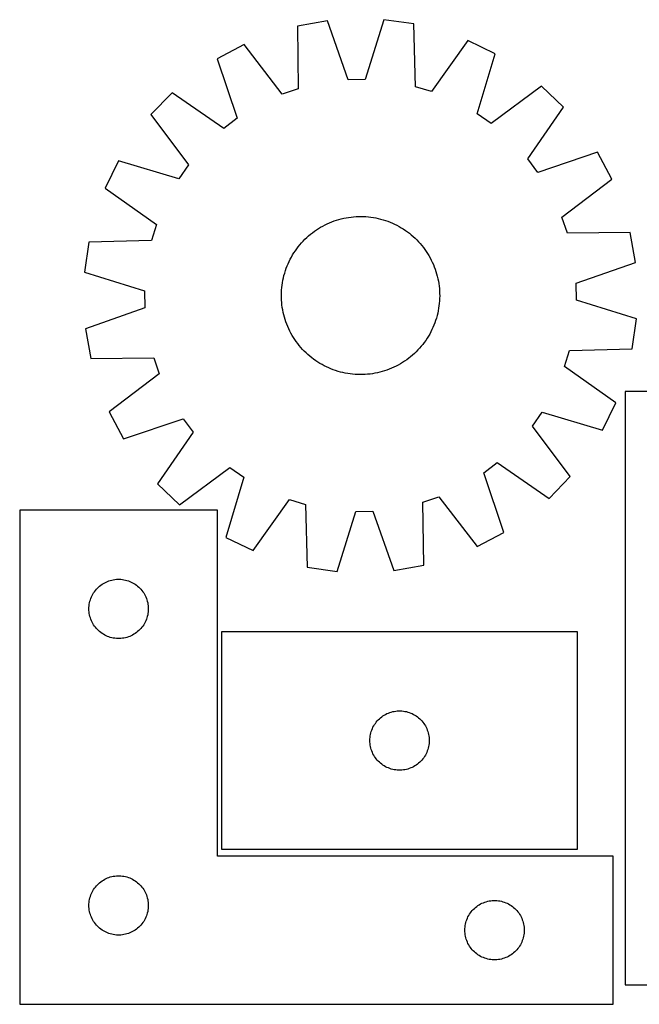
# Model space of a CAD drawing. Header units: millimetres. Extents: x 7 to 1493, y 7 to 505.
# Tile 4 of 6: x 748 to 1061, y 7 to 505. Entities that reach past the tile are written whole.
import ezdxf

# ---------------------------------------------------------------- set-up
doc = ezdxf.new("R2010")
doc.units = ezdxf.units.MM
doc.layers.add('CUT', color=7, linetype='CONTINUOUS', true_color=0x000000)

msp = doc.modelspace()

# ---------------------------------------------------------------- linework, layer by layer
at = {"layer": 'CUT'}
for p, q in [((903.771978, 504.228357), (888.621058, 501.548773)), ((914.294467, 474.257504), (903.771978, 504.228357)), ((932.306218, 504.741163), (922.867426, 474.411574)), ((947.543636, 502.607707), (932.306218, 504.741163)), ((888.621058, 501.548773), (889.016592, 469.786872)), ((948.289615, 470.852105), (947.543636, 502.607707)), ((974.839777, 494.27785), (956.490594, 468.349444)), ((988.672149, 487.540192), (974.839777, 494.27785)), ((861.641849, 492.243499), (848.060505, 485.013172)), ((880.910833, 466.991153), (861.641849, 492.243499)), ((848.060505, 485.013172), (858.251647, 454.928036)), ((979.568596, 457.108299), (988.672149, 487.540192)), ((922.867426, 474.411574), (914.294467, 474.257504)), ((889.016592, 469.786872), (880.910833, 466.991153)), ((956.490594, 468.349444), (948.289615, 470.852105)), ((1012.058254, 471.183056), (986.594826, 452.193886)), ((1023.13157, 460.500724), (1012.058254, 471.183056)), ((825.27724, 467.826297), (814.594908, 456.752981)), ((851.406537, 449.764332), (825.27724, 467.826297)), ((1005.069605, 434.371427), (1023.13157, 460.500724)), ((814.594908, 456.752981), (833.584079, 431.289553)), ((858.251647, 454.928036), (851.406537, 449.764332)), ((986.594826, 452.193886), (979.568596, 457.108299)), ((798.237772, 433.366876), (791.500114, 419.534504)), ((828.669665, 424.263323), (798.237772, 433.366876)), ((1010.23331, 427.526317), (1005.069605, 434.371427)), ((1040.318445, 437.717459), (1010.23331, 427.526317)), ((1047.548773, 424.136115), (1040.318445, 437.717459)), ((833.584079, 431.289553), (828.669665, 424.263323)), ((1022.296426, 404.867131), (1047.548773, 424.136115)), ((791.500114, 419.534504), (817.42852, 401.185321)), ((908.393873, 403.347135), (909.596956, 403.709899)), ((909.596956, 403.709899), (910.81084, 404.034695)), ((910.81084, 404.034695), (912.034327, 404.321202)), ((912.034327, 404.321202), (913.26621, 404.569136)), ((913.26621, 404.569136), (914.505273, 404.778254)), ((914.505273, 404.778254), (915.750293, 404.948349)), ((915.750293, 404.948349), (917.000041, 405.079252)), ((917.000041, 405.079252), (918.253285, 405.170836)), ((918.253285, 405.170836), (919.508787, 405.223009)), ((919.508787, 405.223009), (920.765308, 405.23572)), ((920.765308, 405.23572), (922.021608, 405.208956)), ((922.021608, 405.208956), (923.276448, 405.142745)), ((923.276448, 405.142745), (924.528589, 405.03715)), ((924.528589, 405.03715), (925.776795, 404.892277)), ((925.776795, 404.892277), (927.019834, 404.708269)), ((927.019834, 404.708269), (928.256481, 404.485306)), ((928.256481, 404.485306), (929.485514, 404.223609)), ((929.485514, 404.223609), (930.70572, 403.923437)), ((930.70572, 403.923437), (931.915895, 403.585085)), ((931.915895, 403.585085), (933.114846, 403.208888)), ((1025.092146, 396.761372), (1022.296426, 404.867131)), ((817.42852, 401.185321), (814.925859, 392.984342)), ((897.211544, 397.728), (898.243644, 398.444783)), ((898.243644, 398.444783), (899.297749, 399.128793)), ((899.297749, 399.128793), (900.372819, 399.779355)), ((900.372819, 399.779355), (901.467793, 400.395827)), ((901.467793, 400.395827), (902.581591, 400.977602)), ((902.581591, 400.977602), (903.713113, 401.524104)), ((903.713113, 401.524104), (904.861243, 402.034794)), ((904.861243, 402.034794), (906.024848, 402.509169)), ((906.024848, 402.509169), (907.202778, 402.94676)), ((907.202778, 402.94676), (908.393873, 403.347135)), ((933.114846, 403.208888), (934.301388, 402.795216)), ((934.301388, 402.795216), (935.474351, 402.344478)), ((935.474351, 402.344478), (936.632577, 401.857119)), ((936.632577, 401.857119), (937.774924, 401.333619)), ((937.774924, 401.333619), (938.900263, 400.774496)), ((938.900263, 400.774496), (940.007484, 400.180302)), ((940.007484, 400.180302), (941.095495, 399.551621)), ((941.095495, 399.551621), (942.163222, 398.889076)), ((942.163222, 398.889076), (943.209611, 398.193319)), ((891.536455, 392.780864), (892.415962, 393.678346)), ((892.415962, 393.678346), (893.323225, 394.54776)), ((893.323225, 394.54776), (894.257349, 395.388247)), ((894.257349, 395.388247), (895.217413, 396.198978)), ((895.217413, 396.198978), (896.202469, 396.979152)), ((896.202469, 396.979152), (897.211544, 397.728)), ((943.209611, 398.193319), (944.233629, 397.465038)), ((944.233629, 397.465038), (945.234266, 396.704951)), ((945.234266, 396.704951), (946.210535, 395.913809)), ((946.210535, 395.913809), (947.161471, 395.092391)), ((947.161471, 395.092391), (948.086137, 394.241509)), ((948.086137, 394.241509), (948.98362, 393.362002)), ((1056.854046, 397.156906), (1025.092146, 396.761372)), ((1059.53363, 382.005986), (1056.854046, 397.156906)), ((783.170257, 392.238363), (781.036801, 377.000945)), ((814.925859, 392.984342), (783.170257, 392.238363)), ((887.584645, 387.904338), (888.312926, 388.928356)), ((888.312926, 388.928356), (889.073013, 389.928993)), ((889.073013, 389.928993), (889.864156, 390.905262)), ((889.864156, 390.905262), (890.685573, 391.856198)), ((890.685573, 391.856198), (891.536455, 392.780864)), ((948.98362, 393.362002), (949.853033, 392.454739)), ((949.853033, 392.454739), (950.69352, 391.520615)), ((950.69352, 391.520615), (951.504251, 390.560551)), ((951.504251, 390.560551), (952.284425, 389.575495)), ((952.284425, 389.575495), (953.033273, 388.56642)), ((953.033273, 388.56642), (953.750056, 387.53432)), ((884.444345, 382.469651), (885.003468, 383.59499)), ((885.003468, 383.59499), (885.597663, 384.702211)), ((885.597663, 384.702211), (886.226343, 385.790222)), ((886.226343, 385.790222), (886.888888, 386.857949)), ((886.888888, 386.857949), (887.584645, 387.904338)), ((953.750056, 387.53432), (954.434066, 386.480215)), ((954.434066, 386.480215), (955.084628, 385.405145)), ((955.084628, 385.405145), (955.701101, 384.310171)), ((955.701101, 384.310171), (956.282875, 383.196373)), ((882.569077, 377.809573), (882.982748, 378.996115)), ((882.982748, 378.996115), (883.433486, 380.169078)), ((883.433486, 380.169078), (883.920845, 381.327304)), ((883.920845, 381.327304), (884.444345, 382.469651)), ((956.282875, 383.196373), (956.829377, 382.064851)), ((956.829377, 382.064851), (957.340067, 380.916721)), ((957.340067, 380.916721), (957.814442, 379.753117)), ((957.814442, 379.753117), (958.252033, 378.575186)), ((958.252033, 378.575186), (958.652408, 377.384091)), ((1029.562778, 371.483497), (1059.53363, 382.005986)), ((781.036801, 377.000945), (811.36639, 367.562153)), ((881.292658, 372.951208), (881.554355, 374.18024)), ((881.554355, 374.18024), (881.854527, 375.400447)), ((881.854527, 375.400447), (882.192879, 376.610622)), ((882.192879, 376.610622), (882.569077, 377.809573)), ((958.652408, 377.384091), (959.015173, 376.181008)), ((959.015173, 376.181008), (959.339968, 374.967124)), ((959.339968, 374.967124), (959.626475, 373.743637)), ((959.626475, 373.743637), (959.874409, 372.511754)), ((880.635219, 367.971174), (880.740814, 369.223315)), ((880.740814, 369.223315), (880.885687, 370.471521)), ((880.885687, 370.471521), (881.069695, 371.714561)), ((881.069695, 371.714561), (881.292658, 372.951208)), ((959.874409, 372.511754), (960.083527, 371.272691)), ((960.083527, 371.272691), (960.253622, 370.027671)), ((960.253622, 370.027671), (960.384526, 368.777923)), ((960.384526, 368.777923), (960.476109, 367.524679)), ((1029.716848, 362.910538), (1029.562778, 371.483497)), ((811.36639, 367.562153), (811.52046, 358.989194)), ((880.542244, 365.460034), (880.569008, 366.716335)), ((880.554955, 364.203513), (880.542244, 365.460034)), ((880.607128, 362.948011), (880.554955, 364.203513)), ((880.569008, 366.716335), (880.635219, 367.971174)), ((960.51423, 363.756356), (960.448018, 362.501516)), ((960.476109, 367.524679), (960.528282, 366.269178)), ((960.540993, 365.012656), (960.51423, 363.756356)), ((960.528282, 366.269178), (960.540993, 365.012656)), ((811.52046, 358.989194), (781.549608, 348.466705)), ((880.698712, 361.694768), (880.607128, 362.948011)), ((880.829615, 360.44502), (880.698712, 361.694768)), ((880.99971, 359.2), (880.829615, 360.44502)), ((881.208828, 357.960937), (880.99971, 359.2)), ((960.013542, 358.75813), (959.790579, 357.521483)), ((960.197551, 360.001169), (960.013542, 358.75813)), ((960.342424, 361.249376), (960.197551, 360.001169)), ((960.448018, 362.501516), (960.342424, 361.249376)), ((1060.046437, 353.471746), (1029.716848, 362.910538)), ((881.456762, 356.729054), (881.208828, 357.960937)), ((881.743269, 355.505567), (881.456762, 356.729054)), ((882.068065, 354.291683), (881.743269, 355.505567)), ((882.430829, 353.0886), (882.068065, 354.291683)), ((958.890358, 353.862069), (958.514161, 352.663118)), ((959.22871, 355.072244), (958.890358, 353.862069)), ((959.528883, 356.29245), (959.22871, 355.072244)), ((959.790579, 357.521483), (959.528883, 356.29245)), ((882.831204, 351.897505), (882.430829, 353.0886)), ((883.268795, 350.719574), (882.831204, 351.897505)), ((883.74317, 349.55597), (883.268795, 350.719574)), ((884.25386, 348.40784), (883.74317, 349.55597)), ((957.162392, 349.145387), (956.638893, 348.00304)), ((957.649751, 350.303613), (957.162392, 349.145387)), ((958.100489, 351.476576), (957.649751, 350.303613)), ((958.514161, 352.663118), (958.100489, 351.476576)), ((1057.91298, 338.234328), (1060.046437, 353.471746)), ((781.549608, 348.466705), (784.229191, 333.315785)), ((884.800362, 347.276318), (884.25386, 348.40784)), ((885.382137, 346.16252), (884.800362, 347.276318)), ((885.998609, 345.067546), (885.382137, 346.16252)), ((886.649171, 343.992476), (885.998609, 345.067546)), ((887.333181, 342.938371), (886.649171, 343.992476)), ((954.194349, 343.614742), (953.498593, 342.568353)), ((954.856894, 344.682469), (954.194349, 343.614742)), ((955.485575, 345.77048), (954.856894, 344.682469)), ((956.07977, 346.877701), (955.485575, 345.77048)), ((956.638893, 348.00304), (956.07977, 346.877701)), ((888.049964, 341.906271), (887.333181, 342.938371)), ((888.798812, 340.897196), (888.049964, 341.906271)), ((889.578986, 339.91214), (888.798812, 340.897196)), ((890.389717, 338.952076), (889.578986, 339.91214)), ((891.230204, 338.017952), (890.389717, 338.952076)), ((951.219082, 339.567429), (950.397664, 338.616493)), ((952.010224, 340.543698), (951.219082, 339.567429)), ((952.770311, 341.544335), (952.010224, 340.543698)), ((953.498593, 342.568353), (952.770311, 341.544335)), ((784.229191, 333.315785), (815.991092, 333.711319)), ((815.991092, 333.711319), (818.786811, 325.60556)), ((892.099618, 337.110688), (891.230204, 338.017952)), ((892.9971, 336.231182), (892.099618, 337.110688)), ((893.921766, 335.3803), (892.9971, 336.231182)), ((894.872702, 334.558882), (893.921766, 335.3803)), ((895.848971, 333.76774), (894.872702, 334.558882)), ((896.849608, 333.007653), (895.848971, 333.76774)), ((945.865824, 334.273713), (944.880769, 333.493539)), ((946.825888, 335.084444), (945.865824, 334.273713)), ((947.760013, 335.924931), (946.825888, 335.084444)), ((948.667276, 336.794344), (947.760013, 335.924931)), ((949.546782, 337.691827), (948.667276, 336.794344)), ((950.397664, 338.616493), (949.546782, 337.691827)), ((1023.654718, 329.28737), (1026.157378, 337.488349)), ((1026.157378, 337.488349), (1057.91298, 338.234328)), ((897.873626, 332.279372), (896.849608, 333.007653)), ((898.920015, 331.583615), (897.873626, 332.279372)), ((899.987742, 330.92107), (898.920015, 331.583615)), ((901.075753, 330.292389), (899.987742, 330.92107)), ((902.182974, 329.698194), (901.075753, 330.292389)), ((903.308314, 329.139071), (902.182974, 329.698194)), ((904.45066, 328.615572), (903.308314, 329.139071)), ((937.370124, 328.948587), (936.221994, 328.437897)), ((938.501646, 329.495089), (937.370124, 328.948587)), ((939.615444, 330.076863), (938.501646, 329.495089)), ((940.710418, 330.693336), (939.615444, 330.076863)), ((941.785489, 331.343898), (940.710418, 330.693336)), ((942.839593, 332.027908), (941.785489, 331.343898)), ((943.871693, 332.744691), (942.839593, 332.027908)), ((944.880769, 333.493539), (943.871693, 332.744691)), ((1049.583124, 310.938187), (1023.654718, 329.28737)), ((818.786811, 325.60556), (793.534465, 306.336576)), ((905.608886, 328.128213), (904.45066, 328.615572)), ((906.781849, 327.677475), (905.608886, 328.128213)), ((907.968391, 327.263803), (906.781849, 327.677475)), ((909.167342, 326.887606), (907.968391, 327.263803)), ((910.377517, 326.549254), (909.167342, 326.887606)), ((911.597724, 326.249082), (910.377517, 326.549254)), ((912.826757, 325.987385), (911.597724, 326.249082)), ((914.063403, 325.764422), (912.826757, 325.987385)), ((915.306443, 325.580414), (914.063403, 325.764422)), ((916.554649, 325.435541), (915.306443, 325.580414)), ((917.80679, 325.329946), (916.554649, 325.435541)), ((919.061629, 325.263734), (917.80679, 325.329946)), ((920.31793, 325.236971), (919.061629, 325.263734)), ((921.574451, 325.249682), (920.31793, 325.236971)), ((922.829953, 325.301855), (921.574451, 325.249682)), ((924.083196, 325.393439), (922.829953, 325.301855)), ((925.332945, 325.524342), (924.083196, 325.393439)), ((926.577964, 325.694437), (925.332945, 325.524342)), ((927.817027, 325.903555), (926.577964, 325.694437)), ((929.04891, 326.151489), (927.817027, 325.903555)), ((930.272397, 326.437996), (929.04891, 326.151489)), ((931.486281, 326.762791), (930.272397, 326.437996)), ((932.689364, 327.125556), (931.486281, 326.762791)), ((933.880459, 327.525931), (932.689364, 327.125556)), ((935.05839, 327.963522), (933.880459, 327.525931)), ((936.221994, 328.437897), (935.05839, 327.963522)), ((1054.300741, 316.667992), (1054.300741, 16.667992)), ((1304.300741, 316.667992), (1054.300741, 316.667992)), ((1042.845465, 297.105815), (1049.583124, 310.938187)), ((793.534465, 306.336576), (800.764792, 292.755232)), ((1007.499159, 299.183138), (1012.413573, 306.209368)), ((1012.413573, 306.209368), (1042.845465, 297.105815)), ((800.764792, 292.755232), (830.849928, 302.946374)), ((830.849928, 302.946374), (836.013632, 296.101264)), ((1026.488329, 273.71971), (1007.499159, 299.183138)), ((836.013632, 296.101264), (817.951667, 269.971967)), ((982.83159, 275.544654), (989.6767, 280.708359)), ((989.6767, 280.708359), (1015.805997, 262.646394)), ((829.024983, 259.289635), (854.488411, 278.278805)), ((854.488411, 278.278805), (861.514641, 273.364391)), ((993.022732, 245.459519), (982.83159, 275.544654)), ((817.951667, 269.971967), (829.024983, 259.289635)), ((861.514641, 273.364391), (852.411089, 242.932499)), ((1015.805997, 262.646394), (1026.488329, 273.71971)), ((866.24346, 236.194841), (884.592643, 262.123247)), ((884.592643, 262.123247), (892.793622, 259.620586)), ((892.793622, 259.620586), (893.539601, 227.864984)), ((952.066645, 260.685818), (960.172404, 263.481538)), ((952.462179, 228.923918), (952.066645, 260.685818)), ((960.172404, 263.481538), (979.441388, 238.229191)), ((848.268952, 256.755157), (748.268952, 256.755157)), ((748.268952, 256.755157), (748.268952, 6.755157)), ((848.268952, 81.755157), (848.268952, 256.755157)), ((908.777019, 225.731528), (918.215811, 256.061116)), ((918.215811, 256.061116), (926.78877, 256.215186)), ((926.78877, 256.215186), (937.311259, 226.244334)), ((979.441388, 238.229191), (993.022732, 245.459519)), ((852.411089, 242.932499), (866.24346, 236.194841)), ((893.539601, 227.864984), (908.777019, 225.731528)), ((937.311259, 226.244334), (952.462179, 228.923918)), ((789.265738, 218.752745), (789.895296, 219.200312)), ((789.895296, 219.200312), (790.54706, 219.614876)), ((790.54706, 219.614876), (791.219301, 219.995339)), ((791.219301, 219.995339), (791.910236, 220.340691)), ((791.910236, 220.340691), (792.618034, 220.650016)), ((792.618034, 220.650016), (793.340816, 220.922495)), ((793.340816, 220.922495), (794.076668, 221.157405)), ((794.076668, 221.157405), (794.823636, 221.354122)), ((794.823636, 221.354122), (795.579741, 221.512126)), ((795.579741, 221.512126), (796.342977, 221.630997)), ((796.342977, 221.630997), (797.11132, 221.71042)), ((797.11132, 221.71042), (797.882733, 221.750184)), ((797.882733, 221.750184), (798.655171, 221.750184)), ((798.655171, 221.750184), (799.426584, 221.71042)), ((799.426584, 221.71042), (800.194927, 221.630997)), ((800.194927, 221.630997), (800.958163, 221.512126)), ((800.958163, 221.512126), (801.714268, 221.354122)), ((801.714268, 221.354122), (802.461237, 221.157405)), ((802.461237, 221.157405), (803.197088, 220.922495)), ((803.197088, 220.922495), (803.919871, 220.650016)), ((803.919871, 220.650016), (804.627668, 220.340691)), ((804.627668, 220.340691), (805.318603, 219.995339)), ((805.318603, 219.995339), (805.990844, 219.614876)), ((805.990844, 219.614876), (806.642608, 219.200312)), ((806.642608, 219.200312), (807.272166, 218.752745)), ((784.851646, 213.461564), (785.214673, 214.143378)), ((785.214673, 214.143378), (785.612319, 214.8056)), ((785.612319, 214.8056), (786.043527, 215.446473)), ((786.043527, 215.446473), (786.507155, 216.064299)), ((786.507155, 216.064299), (787.001973, 216.657438)), ((787.001973, 216.657438), (787.526669, 217.224319)), ((787.526669, 217.224319), (788.079852, 217.763437)), ((788.079852, 217.763437), (788.660054, 218.273363)), ((788.660054, 218.273363), (789.265738, 218.752745)), ((807.272166, 218.752745), (807.87785, 218.273363)), ((807.87785, 218.273363), (808.458052, 217.763437)), ((808.458052, 217.763437), (809.011235, 217.224319)), ((809.011235, 217.224319), (809.535931, 216.657438)), ((809.535931, 216.657438), (810.030749, 216.064299)), ((810.030749, 216.064299), (810.494377, 215.446473)), ((810.494377, 215.446473), (810.925586, 214.8056)), ((810.925586, 214.8056), (811.323231, 214.143378)), ((811.323231, 214.143378), (811.686258, 213.461564)), ((783.447634, 209.063515), (783.586117, 209.823438)), ((783.586117, 209.823438), (783.763536, 210.575223)), ((783.763536, 210.575223), (783.979421, 211.316879)), ((783.979421, 211.316879), (784.2332, 212.046438)), ((784.2332, 212.046438), (784.524199, 212.761965)), ((784.524199, 212.761965), (784.851646, 213.461564)), ((811.686258, 213.461564), (812.013706, 212.761965)), ((812.013706, 212.761965), (812.304704, 212.046438)), ((812.304704, 212.046438), (812.558483, 211.316879)), ((812.558483, 211.316879), (812.774368, 210.575223)), ((812.774368, 210.575223), (812.951787, 209.823438)), ((812.951787, 209.823438), (813.090271, 209.063515)), ((783.268952, 206.755157), (783.288841, 207.527338)), ((783.288841, 205.982975), (783.268952, 206.755157)), ((783.288841, 207.527338), (783.348454, 208.297472)), ((783.348454, 205.212842), (783.288841, 205.982975)), ((783.348454, 208.297472), (783.447634, 209.063515)), ((783.447634, 204.446798), (783.348454, 205.212842)), ((783.586117, 203.686876), (783.447634, 204.446798)), ((813.090271, 204.446798), (812.951787, 203.686876)), ((813.090271, 209.063515), (813.18945, 208.297472)), ((813.18945, 205.212842), (813.090271, 204.446798)), ((813.18945, 208.297472), (813.249063, 207.527338)), ((813.249063, 205.982975), (813.18945, 205.212842)), ((813.249063, 207.527338), (813.268952, 206.755157)), ((813.268952, 206.755157), (813.249063, 205.982975)), ((783.763536, 202.93509), (783.586117, 203.686876)), ((783.979421, 202.193434), (783.763536, 202.93509)), ((784.2332, 201.463875), (783.979421, 202.193434)), ((784.524199, 200.748348), (784.2332, 201.463875)), ((784.851646, 200.04875), (784.524199, 200.748348)), ((785.214673, 199.366936), (784.851646, 200.04875)), ((785.612319, 198.704714), (785.214673, 199.366936)), ((811.323231, 199.366936), (810.925586, 198.704714)), ((811.686258, 200.04875), (811.323231, 199.366936)), ((812.013706, 200.748348), (811.686258, 200.04875)), ((812.304704, 201.463875), (812.013706, 200.748348)), ((812.558483, 202.193434), (812.304704, 201.463875)), ((812.774368, 202.93509), (812.558483, 202.193434)), ((812.951787, 203.686876), (812.774368, 202.93509)), ((786.043527, 198.06384), (785.612319, 198.704714)), ((786.507155, 197.446014), (786.043527, 198.06384)), ((787.001973, 196.852875), (786.507155, 197.446014)), ((787.526669, 196.285994), (787.001973, 196.852875)), ((788.079852, 195.746876), (787.526669, 196.285994)), ((788.660054, 195.23695), (788.079852, 195.746876)), ((789.265738, 194.757568), (788.660054, 195.23695)), ((789.895296, 194.310001), (789.265738, 194.757568)), ((790.54706, 193.895437), (789.895296, 194.310001)), ((806.642608, 194.310001), (805.990844, 193.895437)), ((807.272166, 194.757568), (806.642608, 194.310001)), ((807.87785, 195.23695), (807.272166, 194.757568)), ((808.458052, 195.746876), (807.87785, 195.23695)), ((809.011235, 196.285994), (808.458052, 195.746876)), ((809.535931, 196.852875), (809.011235, 196.285994)), ((810.030749, 197.446014), (809.535931, 196.852875)), ((810.494377, 198.06384), (810.030749, 197.446014)), ((810.925586, 198.704714), (810.494377, 198.06384)), ((1030.248624, 195.167027), (850.248624, 195.167027)), ((850.248624, 195.167027), (850.248624, 85.167027)), ((1030.248624, 85.167027), (1030.248624, 195.167027)), ((791.219301, 193.514975), (790.54706, 193.895437)), ((791.910236, 193.169623), (791.219301, 193.514975)), ((792.618034, 192.860297), (791.910236, 193.169623)), ((793.340816, 192.587818), (792.618034, 192.860297)), ((794.076668, 192.352909), (793.340816, 192.587818)), ((794.823636, 192.156191), (794.076668, 192.352909)), ((795.579741, 191.998187), (794.823636, 192.156191)), ((796.342977, 191.879316), (795.579741, 191.998187)), ((797.11132, 191.799894), (796.342977, 191.879316)), ((797.882733, 191.76013), (797.11132, 191.799894)), ((798.655171, 191.76013), (797.882733, 191.76013)), ((799.426584, 191.799894), (798.655171, 191.76013)), ((800.194927, 191.879316), (799.426584, 191.799894)), ((800.958163, 191.998187), (800.194927, 191.879316)), ((801.714268, 192.156191), (800.958163, 191.998187)), ((802.461237, 192.352909), (801.714268, 192.156191)), ((803.197088, 192.587818), (802.461237, 192.352909)), ((803.919871, 192.860297), (803.197088, 192.587818)), ((804.627668, 193.169623), (803.919871, 192.860297)), ((805.318603, 193.514975), (804.627668, 193.169623)), ((805.990844, 193.895437), (805.318603, 193.514975)), ((935.320488, 154.334365), (936.056339, 154.569275)), ((936.056339, 154.569275), (936.803308, 154.765993)), ((936.803308, 154.765993), (937.559413, 154.923996)), ((937.559413, 154.923996), (938.322649, 155.042867)), ((938.322649, 155.042867), (939.090992, 155.12229)), ((939.090992, 155.12229), (939.862405, 155.162054)), ((939.862405, 155.162054), (940.634843, 155.162054)), ((940.634843, 155.162054), (941.406256, 155.12229)), ((941.406256, 155.12229), (942.174599, 155.042867)), ((942.174599, 155.042867), (942.937835, 154.923996)), ((942.937835, 154.923996), (943.69394, 154.765993)), ((943.69394, 154.765993), (944.440908, 154.569275)), ((944.440908, 154.569275), (945.17676, 154.334365)), ((928.023199, 148.858344), (928.486827, 149.476169)), ((928.486827, 149.476169), (928.981645, 150.069309)), ((928.981645, 150.069309), (929.506341, 150.636189)), ((929.506341, 150.636189), (930.059524, 151.175308)), ((930.059524, 151.175308), (930.639726, 151.685234)), ((930.639726, 151.685234), (931.24541, 152.164616)), ((931.24541, 152.164616), (931.874968, 152.612182)), ((931.874968, 152.612182), (932.526732, 153.026746)), ((932.526732, 153.026746), (933.198973, 153.407209)), ((933.198973, 153.407209), (933.889908, 153.752561)), ((933.889908, 153.752561), (934.597705, 154.061887)), ((934.597705, 154.061887), (935.320488, 154.334365)), ((945.17676, 154.334365), (945.899542, 154.061887)), ((945.899542, 154.061887), (946.60734, 153.752561)), ((946.60734, 153.752561), (947.298275, 153.407209)), ((947.298275, 153.407209), (947.970516, 153.026746)), ((947.970516, 153.026746), (948.62228, 152.612182)), ((948.62228, 152.612182), (949.251838, 152.164616)), ((949.251838, 152.164616), (949.857522, 151.685234)), ((949.857522, 151.685234), (950.437724, 151.175308)), ((950.437724, 151.175308), (950.990907, 150.636189)), ((950.990907, 150.636189), (951.515603, 150.069309)), ((951.515603, 150.069309), (952.010421, 149.476169)), ((952.010421, 149.476169), (952.474049, 148.858344)), ((925.743208, 143.987094), (925.959093, 144.72875)), ((925.959093, 144.72875), (926.212872, 145.458308)), ((926.212872, 145.458308), (926.50387, 146.173836)), ((926.50387, 146.173836), (926.831318, 146.873434)), ((926.831318, 146.873434), (927.194345, 147.555248)), ((927.194345, 147.555248), (927.591991, 148.21747)), ((927.591991, 148.21747), (928.023199, 148.858344)), ((952.474049, 148.858344), (952.905257, 148.21747)), ((952.905257, 148.21747), (953.302903, 147.555248)), ((953.302903, 147.555248), (953.66593, 146.873434)), ((953.66593, 146.873434), (953.993377, 146.173836)), ((953.993377, 146.173836), (954.284376, 145.458308)), ((954.284376, 145.458308), (954.538155, 144.72875)), ((954.538155, 144.72875), (954.75404, 143.987094)), ((925.248624, 140.167027), (925.268513, 140.939208)), ((925.268513, 139.394846), (925.248624, 140.167027)), ((925.268513, 140.939208), (925.328126, 141.709342)), ((925.328126, 141.709342), (925.427305, 142.475386)), ((925.427305, 142.475386), (925.565789, 143.235308)), ((925.565789, 143.235308), (925.743208, 143.987094)), ((954.75404, 143.987094), (954.931459, 143.235308)), ((954.931459, 143.235308), (955.069942, 142.475386)), ((955.069942, 142.475386), (955.169122, 141.709342)), ((955.169122, 141.709342), (955.228735, 140.939208)), ((955.228735, 140.939208), (955.248624, 140.167027)), ((955.248624, 140.167027), (955.228735, 139.394846)), ((925.328126, 138.624712), (925.268513, 139.394846)), ((925.427305, 137.858668), (925.328126, 138.624712)), ((925.565789, 137.098746), (925.427305, 137.858668)), ((925.743208, 136.34696), (925.565789, 137.098746)), ((925.959093, 135.605305), (925.743208, 136.34696)), ((926.212872, 134.875746), (925.959093, 135.605305)), ((926.50387, 134.160218), (926.212872, 134.875746)), ((954.284376, 134.875746), (953.993377, 134.160218)), ((954.538155, 135.605305), (954.284376, 134.875746)), ((954.75404, 136.34696), (954.538155, 135.605305)), ((954.931459, 137.098746), (954.75404, 136.34696)), ((955.069942, 137.858668), (954.931459, 137.098746)), ((955.169122, 138.624712), (955.069942, 137.858668)), ((955.228735, 139.394846), (955.169122, 138.624712)), ((926.831318, 133.46062), (926.50387, 134.160218)), ((927.194345, 132.778806), (926.831318, 133.46062)), ((927.591991, 132.116584), (927.194345, 132.778806)), ((928.023199, 131.475711), (927.591991, 132.116584)), ((928.486827, 130.857885), (928.023199, 131.475711)), ((928.981645, 130.264745), (928.486827, 130.857885)), ((929.506341, 129.697865), (928.981645, 130.264745)), ((930.059524, 129.158747), (929.506341, 129.697865)), ((950.990907, 129.697865), (950.437724, 129.158747)), ((951.515603, 130.264745), (950.990907, 129.697865)), ((952.010421, 130.857885), (951.515603, 130.264745)), ((952.474049, 131.475711), (952.010421, 130.857885)), ((952.905257, 132.116584), (952.474049, 131.475711)), ((953.302903, 132.778806), (952.905257, 132.116584)), ((953.66593, 133.46062), (953.302903, 132.778806)), ((953.993377, 134.160218), (953.66593, 133.46062)), ((930.639726, 128.64882), (930.059524, 129.158747)), ((931.24541, 128.169438), (930.639726, 128.64882)), ((931.874968, 127.721872), (931.24541, 128.169438)), ((932.526732, 127.307308), (931.874968, 127.721872)), ((933.198973, 126.926845), (932.526732, 127.307308)), ((933.889908, 126.581493), (933.198973, 126.926845)), ((934.597705, 126.272168), (933.889908, 126.581493)), ((935.320488, 125.999689), (934.597705, 126.272168)), ((936.056339, 125.764779), (935.320488, 125.999689)), ((936.803308, 125.568061), (936.056339, 125.764779)), ((937.559413, 125.410058), (936.803308, 125.568061)), ((938.322649, 125.291187), (937.559413, 125.410058)), ((939.090992, 125.211764), (938.322649, 125.291187)), ((939.862405, 125.172), (939.090992, 125.211764)), ((940.634843, 125.172), (939.862405, 125.172)), ((941.406256, 125.211764), (940.634843, 125.172)), ((942.174599, 125.291187), (941.406256, 125.211764)), ((942.937835, 125.410058), (942.174599, 125.291187)), ((943.69394, 125.568061), (942.937835, 125.410058)), ((944.440908, 125.764779), (943.69394, 125.568061)), ((945.17676, 125.999689), (944.440908, 125.764779)), ((945.899542, 126.272168), (945.17676, 125.999689)), ((946.60734, 126.581493), (945.899542, 126.272168)), ((947.298275, 126.926845), (946.60734, 126.581493)), ((947.970516, 127.307308), (947.298275, 126.926845)), ((948.62228, 127.721872), (947.970516, 127.307308)), ((949.251838, 128.169438), (948.62228, 127.721872)), ((949.857522, 128.64882), (949.251838, 128.169438)), ((950.437724, 129.158747), (949.857522, 128.64882)), ((850.248624, 85.167027), (1030.248624, 85.167027)), ((1048.268952, 81.755157), (848.268952, 81.755157)), ((1048.268952, 6.755157), (1048.268952, 81.755157)), ((790.54706, 69.614876), (791.219301, 69.995339)), ((791.219301, 69.995339), (791.910236, 70.340691)), ((791.910236, 70.340691), (792.618034, 70.650016)), ((792.618034, 70.650016), (793.340816, 70.922495)), ((793.340816, 70.922495), (794.076668, 71.157405)), ((794.076668, 71.157405), (794.823636, 71.354122)), ((794.823636, 71.354122), (795.579741, 71.512126)), ((795.579741, 71.512126), (796.342977, 71.630997)), ((796.342977, 71.630997), (797.11132, 71.71042)), ((797.11132, 71.71042), (797.882733, 71.750184)), ((797.882733, 71.750184), (798.655171, 71.750184)), ((798.655171, 71.750184), (799.426584, 71.71042)), ((799.426584, 71.71042), (800.194927, 71.630997)), ((800.194927, 71.630997), (800.958163, 71.512126)), ((800.958163, 71.512126), (801.714268, 71.354122)), ((801.714268, 71.354122), (802.461237, 71.157405)), ((802.461237, 71.157405), (803.197088, 70.922495)), ((803.197088, 70.922495), (803.919871, 70.650016)), ((803.919871, 70.650016), (804.627668, 70.340691)), ((804.627668, 70.340691), (805.318603, 69.995339)), ((805.318603, 69.995339), (805.990844, 69.614876)), ((785.214673, 64.143378), (785.612319, 64.8056)), ((785.612319, 64.8056), (786.043527, 65.446473)), ((786.043527, 65.446473), (786.507155, 66.064299)), ((786.507155, 66.064299), (787.001973, 66.657438)), ((787.001973, 66.657438), (787.526669, 67.224319)), ((787.526669, 67.224319), (788.079852, 67.763437)), ((788.079852, 67.763437), (788.660054, 68.273363)), ((788.660054, 68.273363), (789.265738, 68.752745)), ((789.265738, 68.752745), (789.895296, 69.200312)), ((789.895296, 69.200312), (790.54706, 69.614876)), ((805.990844, 69.614876), (806.642608, 69.200312)), ((806.642608, 69.200312), (807.272166, 68.752745)), ((807.272166, 68.752745), (807.87785, 68.273363)), ((807.87785, 68.273363), (808.458052, 67.763437)), ((808.458052, 67.763437), (809.011235, 67.224319)), ((809.011235, 67.224319), (809.535931, 66.657438)), ((809.535931, 66.657438), (810.030749, 66.064299)), ((810.030749, 66.064299), (810.494377, 65.446473)), ((810.494377, 65.446473), (810.925586, 64.8056)), ((810.925586, 64.8056), (811.323231, 64.143378)), ((783.447634, 59.063515), (783.586117, 59.823438)), ((783.586117, 59.823438), (783.763536, 60.575223)), ((783.763536, 60.575223), (783.979421, 61.316879)), ((783.979421, 61.316879), (784.2332, 62.046438)), ((784.2332, 62.046438), (784.524199, 62.761965)), ((784.524199, 62.761965), (784.851646, 63.461564)), ((784.851646, 63.461564), (785.214673, 64.143378)), ((811.323231, 64.143378), (811.686258, 63.461564)), ((811.686258, 63.461564), (812.013706, 62.761965)), ((812.013706, 62.761965), (812.304704, 62.046438)), ((812.304704, 62.046438), (812.558483, 61.316879)), ((812.558483, 61.316879), (812.774368, 60.575223)), ((812.774368, 60.575223), (812.951787, 59.823438)), ((812.951787, 59.823438), (813.090271, 59.063515)), ((783.268952, 56.755157), (783.288841, 57.527338)), ((783.288841, 55.982975), (783.268952, 56.755157)), ((783.288841, 57.527338), (783.348454, 58.297472)), ((783.348454, 55.212842), (783.288841, 55.982975)), ((783.348454, 58.297472), (783.447634, 59.063515)), ((783.447634, 54.446798), (783.348454, 55.212842)), ((813.090271, 59.063515), (813.18945, 58.297472)), ((813.18945, 55.212842), (813.090271, 54.446798)), ((813.18945, 58.297472), (813.249063, 57.527338)), ((813.249063, 55.982975), (813.18945, 55.212842)), ((813.249063, 57.527338), (813.268952, 56.755157)), ((813.268952, 56.755157), (813.249063, 55.982975)), ((977.526669, 54.724319), (978.079852, 55.263437)), ((978.079852, 55.263437), (978.660054, 55.773363)), ((978.660054, 55.773363), (979.265738, 56.252745)), ((979.265738, 56.252745), (979.895296, 56.700312)), ((979.895296, 56.700312), (980.54706, 57.114876)), ((980.54706, 57.114876), (981.219301, 57.495339)), ((981.219301, 57.495339), (981.910236, 57.840691)), ((981.910236, 57.840691), (982.618034, 58.150016)), ((982.618034, 58.150016), (983.340816, 58.422495)), ((983.340816, 58.422495), (984.076668, 58.657405)), ((984.076668, 58.657405), (984.823636, 58.854122)), ((984.823636, 58.854122), (985.579741, 59.012126)), ((985.579741, 59.012126), (986.342977, 59.130997)), ((986.342977, 59.130997), (987.11132, 59.21042)), ((987.11132, 59.21042), (987.882733, 59.250184)), ((987.882733, 59.250184), (988.655171, 59.250184)), ((988.655171, 59.250184), (989.426584, 59.21042)), ((989.426584, 59.21042), (990.194927, 59.130997)), ((990.194927, 59.130997), (990.958163, 59.012126)), ((990.958163, 59.012126), (991.714268, 58.854122)), ((991.714268, 58.854122), (992.461237, 58.657405)), ((992.461237, 58.657405), (993.197088, 58.422495)), ((993.197088, 58.422495), (993.919871, 58.150016)), ((993.919871, 58.150016), (994.627668, 57.840691)), ((994.627668, 57.840691), (995.318603, 57.495339)), ((995.318603, 57.495339), (995.990844, 57.114876)), ((995.990844, 57.114876), (996.642608, 56.700312)), ((996.642608, 56.700312), (997.272166, 56.252745)), ((997.272166, 56.252745), (997.87785, 55.773363)), ((997.87785, 55.773363), (998.458052, 55.263437)), ((998.458052, 55.263437), (999.011235, 54.724319)), ((783.586117, 53.686876), (783.447634, 54.446798)), ((783.763536, 52.93509), (783.586117, 53.686876)), ((783.979421, 52.193434), (783.763536, 52.93509)), ((784.2332, 51.463875), (783.979421, 52.193434)), ((784.524199, 50.748348), (784.2332, 51.463875)), ((784.851646, 50.04875), (784.524199, 50.748348)), ((785.214673, 49.366936), (784.851646, 50.04875)), ((811.686258, 50.04875), (811.323231, 49.366936)), ((812.013706, 50.748348), (811.686258, 50.04875)), ((812.304704, 51.463875), (812.013706, 50.748348)), ((812.558483, 52.193434), (812.304704, 51.463875)), ((812.774368, 52.93509), (812.558483, 52.193434)), ((812.951787, 53.686876), (812.774368, 52.93509)), ((813.090271, 54.446798), (812.951787, 53.686876)), ((974.2332, 49.546438), (974.524199, 50.261965)), ((974.524199, 50.261965), (974.851646, 50.961564)), ((974.851646, 50.961564), (975.214673, 51.643378)), ((975.214673, 51.643378), (975.612319, 52.3056)), ((975.612319, 52.3056), (976.043527, 52.946473)), ((976.043527, 52.946473), (976.507155, 53.564299)), ((976.507155, 53.564299), (977.001973, 54.157438)), ((977.001973, 54.157438), (977.526669, 54.724319)), ((999.011235, 54.724319), (999.535931, 54.157438)), ((999.535931, 54.157438), (1000.030749, 53.564299)), ((1000.030749, 53.564299), (1000.494377, 52.946473)), ((1000.494377, 52.946473), (1000.925586, 52.3056)), ((1000.925586, 52.3056), (1001.323231, 51.643378)), ((1001.323231, 51.643378), (1001.686258, 50.961564)), ((1001.686258, 50.961564), (1002.013706, 50.261965)), ((1002.013706, 50.261965), (1002.304704, 49.546438)), ((785.612319, 48.704714), (785.214673, 49.366936)), ((786.043527, 48.06384), (785.612319, 48.704714)), ((786.507155, 47.446014), (786.043527, 48.06384)), ((787.001973, 46.852875), (786.507155, 47.446014)), ((787.526669, 46.285994), (787.001973, 46.852875)), ((788.079852, 45.746876), (787.526669, 46.285994)), ((788.660054, 45.23695), (788.079852, 45.746876)), ((789.265738, 44.757568), (788.660054, 45.23695)), ((807.87785, 45.23695), (807.272166, 44.757568)), ((808.458052, 45.746876), (807.87785, 45.23695)), ((809.011235, 46.285994), (808.458052, 45.746876)), ((809.535931, 46.852875), (809.011235, 46.285994)), ((810.030749, 47.446014), (809.535931, 46.852875)), ((810.494377, 48.06384), (810.030749, 47.446014)), ((810.925586, 48.704714), (810.494377, 48.06384)), ((811.323231, 49.366936), (810.925586, 48.704714)), ((973.268952, 44.255157), (973.288841, 45.027338)), ((973.288841, 45.027338), (973.348454, 45.797472)), ((973.348454, 45.797472), (973.447634, 46.563515)), ((973.447634, 46.563515), (973.586117, 47.323438)), ((973.586117, 47.323438), (973.763536, 48.075223)), ((973.763536, 48.075223), (973.979421, 48.816879)), ((973.979421, 48.816879), (974.2332, 49.546438)), ((1002.304704, 49.546438), (1002.558483, 48.816879)), ((1002.558483, 48.816879), (1002.774368, 48.075223)), ((1002.774368, 48.075223), (1002.951787, 47.323438)), ((1002.951787, 47.323438), (1003.090271, 46.563515)), ((1003.090271, 46.563515), (1003.18945, 45.797472)), ((1003.18945, 45.797472), (1003.249063, 45.027338)), ((1003.249063, 45.027338), (1003.268952, 44.255157)), ((789.895296, 44.310001), (789.265738, 44.757568)), ((790.54706, 43.895437), (789.895296, 44.310001)), ((791.219301, 43.514975), (790.54706, 43.895437)), ((791.910236, 43.169623), (791.219301, 43.514975)), ((792.618034, 42.860297), (791.910236, 43.169623)), ((793.340816, 42.587818), (792.618034, 42.860297)), ((794.076668, 42.352909), (793.340816, 42.587818)), ((794.823636, 42.156191), (794.076668, 42.352909)), ((795.579741, 41.998187), (794.823636, 42.156191)), ((796.342977, 41.879316), (795.579741, 41.998187)), ((797.11132, 41.799894), (796.342977, 41.879316)), ((797.882733, 41.76013), (797.11132, 41.799894)), ((798.655171, 41.76013), (797.882733, 41.76013)), ((799.426584, 41.799894), (798.655171, 41.76013)), ((800.194927, 41.879316), (799.426584, 41.799894)), ((800.958163, 41.998187), (800.194927, 41.879316)), ((801.714268, 42.156191), (800.958163, 41.998187)), ((802.461237, 42.352909), (801.714268, 42.156191)), ((803.197088, 42.587818), (802.461237, 42.352909)), ((803.919871, 42.860297), (803.197088, 42.587818)), ((804.627668, 43.169623), (803.919871, 42.860297)), ((805.318603, 43.514975), (804.627668, 43.169623)), ((805.990844, 43.895437), (805.318603, 43.514975)), ((806.642608, 44.310001), (805.990844, 43.895437)), ((807.272166, 44.757568), (806.642608, 44.310001)), ((973.288841, 43.482975), (973.268952, 44.255157)), ((973.348454, 42.712842), (973.288841, 43.482975)), ((973.447634, 41.946798), (973.348454, 42.712842)), ((973.586117, 41.186876), (973.447634, 41.946798)), ((973.763536, 40.43509), (973.586117, 41.186876)), ((973.979421, 39.693434), (973.763536, 40.43509)), ((1002.774368, 40.43509), (1002.558483, 39.693434)), ((1002.951787, 41.186876), (1002.774368, 40.43509)), ((1003.090271, 41.946798), (1002.951787, 41.186876)), ((1003.18945, 42.712842), (1003.090271, 41.946798)), ((1003.249063, 43.482975), (1003.18945, 42.712842)), ((1003.268952, 44.255157), (1003.249063, 43.482975)), ((974.2332, 38.963875), (973.979421, 39.693434)), ((974.524199, 38.248348), (974.2332, 38.963875)), ((974.851646, 37.54875), (974.524199, 38.248348)), ((975.214673, 36.866936), (974.851646, 37.54875)), ((975.612319, 36.204714), (975.214673, 36.866936)), ((976.043527, 35.56384), (975.612319, 36.204714)), ((976.507155, 34.946014), (976.043527, 35.56384)), ((977.001973, 34.352875), (976.507155, 34.946014)), ((1000.030749, 34.946014), (999.535931, 34.352875)), ((1000.494377, 35.56384), (1000.030749, 34.946014)), ((1000.925586, 36.204714), (1000.494377, 35.56384)), ((1001.323231, 36.866936), (1000.925586, 36.204714)), ((1001.686258, 37.54875), (1001.323231, 36.866936)), ((1002.013706, 38.248348), (1001.686258, 37.54875)), ((1002.304704, 38.963875), (1002.013706, 38.248348)), ((1002.558483, 39.693434), (1002.304704, 38.963875)), ((977.526669, 33.785994), (977.001973, 34.352875)), ((978.079852, 33.246876), (977.526669, 33.785994)), ((978.660054, 32.73695), (978.079852, 33.246876)), ((979.265738, 32.257568), (978.660054, 32.73695)), ((979.895296, 31.810001), (979.265738, 32.257568)), ((980.54706, 31.395437), (979.895296, 31.810001)), ((981.219301, 31.014975), (980.54706, 31.395437)), ((981.910236, 30.669623), (981.219301, 31.014975)), ((982.618034, 30.360297), (981.910236, 30.669623)), ((983.340816, 30.087818), (982.618034, 30.360297)), ((984.076668, 29.852909), (983.340816, 30.087818)), ((993.197088, 30.087818), (992.461237, 29.852909)), ((993.919871, 30.360297), (993.197088, 30.087818)), ((994.627668, 30.669623), (993.919871, 30.360297)), ((995.318603, 31.014975), (994.627668, 30.669623)), ((995.990844, 31.395437), (995.318603, 31.014975)), ((996.642608, 31.810001), (995.990844, 31.395437)), ((997.272166, 32.257568), (996.642608, 31.810001)), ((997.87785, 32.73695), (997.272166, 32.257568)), ((998.458052, 33.246876), (997.87785, 32.73695)), ((999.011235, 33.785994), (998.458052, 33.246876)), ((999.535931, 34.352875), (999.011235, 33.785994)), ((984.823636, 29.656191), (984.076668, 29.852909)), ((985.579741, 29.498187), (984.823636, 29.656191)), ((986.342977, 29.379316), (985.579741, 29.498187)), ((987.11132, 29.299894), (986.342977, 29.379316)), ((987.882733, 29.26013), (987.11132, 29.299894)), ((988.655171, 29.26013), (987.882733, 29.26013)), ((989.426584, 29.299894), (988.655171, 29.26013)), ((990.194927, 29.379316), (989.426584, 29.299894)), ((990.958163, 29.498187), (990.194927, 29.379316)), ((991.714268, 29.656191), (990.958163, 29.498187)), ((992.461237, 29.852909), (991.714268, 29.656191)), ((1054.300741, 16.667992), (1129.300741, 16.667992)), ((748.268952, 6.755157), (1048.268952, 6.755157))]:
    msp.add_line(p, q, dxfattribs=at)

doc.saveas('drawing.dxf')
